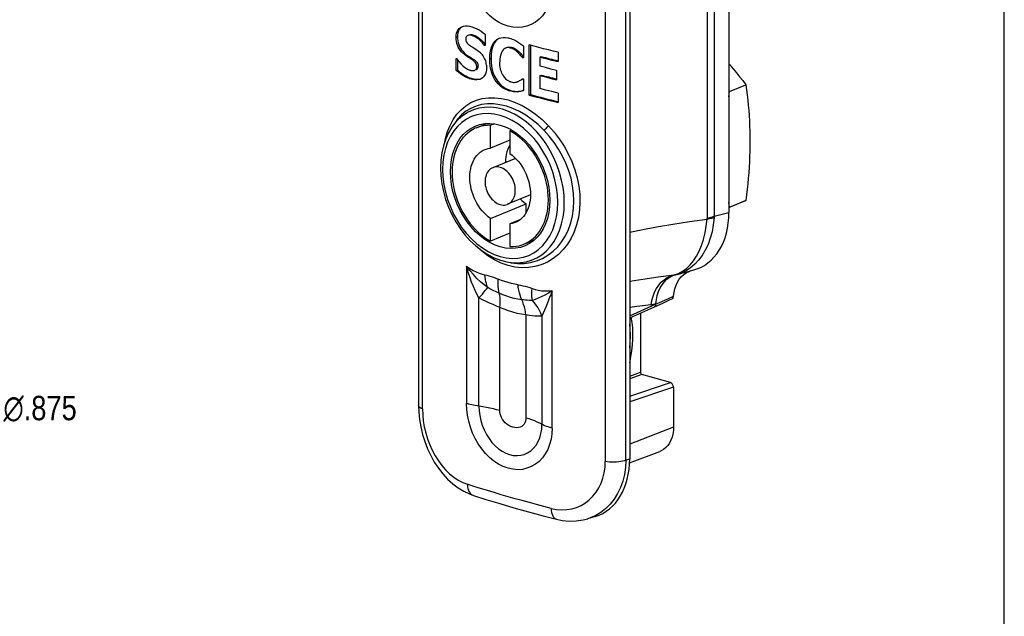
# Model space of a CAD drawing. Header units: inches. Extents: x 0 to 15.7, y 0 to 12.1.
# Tile 9 of 13: x 10.8 to 15.7, y 3 to 5.9. Entities that reach past the tile are written whole.
import ezdxf

# ---------------------------------------------------------------- set-up
doc = ezdxf.new("R2010")
doc.units = ezdxf.units.IN
doc.header["$LTSCALE"] = 0.864286
doc.header["$MEASUREMENT"] = 0
doc.layers.get('0').update_dxf_attribs({"linetype": 'CONTINUOUS'})
doc.styles.get("Standard").update_dxf_attribs({"font": 'arial.ttf'})
doc.styles.add('TEXTSTYLE_1', font='gdt', dxfattribs={"width": 0.8})
doc.dimstyles.new('DIMSTYLE_3', dxfattribs={"dimtxt": 0.121429, "dimasz": 0.142857, "dimexe": 0.09, "dimexo": 0.07, "dimgap": 0.09, "dimtad": 0, "dimtih": 1, "dimtoh": 1, "dimdec": 3, "dimzin": 4, "dimdsep": 46, "dimtxsty": 'Standard', "dimblk": '_FILLED', "dimblk1": '_FILLED', "dimblk2": '_FILLED', "dimcen": 0.09, "dimadec": 3, "dimazin": 1, "dimtfac": 1, "dimtdec": 3, "dimtofl": 0, "dimtmove": 0, "dimatfit": 1, "dimldrblk": '_FILLED', "dimfxl": 0, "dimtolj": 1, "dimtzin": 4, "dimarcsym": 0})

# ---------------------------------------------------------------- blocks, each defined once
blk = doc.blocks.new('_FILLED')
at = {"color": 0, "linetype": 'ByBlock'}
blk.add_solid([(0, 0), (-1, 0.2), (-1, -0.2)], dxfattribs=at)
blk = doc.blocks.new('*D4')
at = {"color": 2, "linetype": 'Continuous'}
for p, q in [((10.3267, 4.3192), (10.5549, 4.0077)), ((10.5549, 4.0077), (10.6728, 4.0077))]:
    blk.add_line(p, q, dxfattribs=at)
at = {"color": 2, "linetype": 'Continuous', "xscale": 0.1428571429, "yscale": 0.1428571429, "zscale": 0.1428571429, "rotation": 126.2296987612}
blk.add_blockref('_FILLED', (10.3267, 4.3192), dxfattribs=at)
at = {"color": 2, "linetype": 'Continuous', "insert": (10.7335, 4.0684), "char_height": 0.121429, "width": 0.491884, "attachment_point": 1, "line_spacing_factor": 0.9, "style": 'TEXTSTYLE_1'}
blk.add_mtext('{\\fgdt;n}\\fArial;.875', dxfattribs=at)

msp = doc.modelspace()

# ---------------------------------------------------------------- linework, layer by layer
at = {"color": 7, "linetype": 'Continuous'}
for p, q in [((15.7143, 0), (15.7143, 12.1429)), ((14.344, 8.7163), (14.344, 4.9811)), ((14.2351, 8.6651), (14.2351, 4.9516)), ((12.7992, 6.4398), (12.7992, 4.0209)), ((12.8188, 4.0031), (12.8188, 6.422)), ((13.8499, 6.175), (13.8499, 3.754)), ((13.7285, 6.1609), (13.7285, 3.742)), ((13.8314, 3.7484), (13.8314, 6.1671)), ((13.018, 5.9073), (13.0232, 5.9089)), ((12.9866, 5.8528), (12.993, 5.8553)), ((13.0438, 5.8622), (13.0419, 5.8611)), ((13.0452, 5.8628), (13.0438, 5.8622)), ((13.0453, 5.8628), (13.0438, 5.8622)), ((13.0487, 5.8637), (13.0453, 5.8628)), ((13.0501, 5.8649), (13.0515, 5.8655)), ((13.0501, 5.8649), (13.0515, 5.8655)), ((13.0515, 5.8655), (13.055, 5.8665)), ((13.0675, 5.8617), (13.0738, 5.8645)), ((13.1303, 5.8689), (13.1303, 5.8132)), ((13.2019, 5.8496), (13.2083, 5.8516)), ((13.2469, 5.8505), (13.2492, 5.8499)), ((13.2492, 5.8499), (13.2515, 5.8493)), ((13.0596, 5.8098), (13.0662, 5.8057)), ((13.1263, 5.8144), (13.1303, 5.8161)), ((13.2593, 5.8002), (13.2656, 5.803)), ((13.2682, 5.7969), (13.2745, 5.7996)), ((13.3207, 5.8096), (13.3207, 5.7514)), ((13.374, 5.8093), (13.3505, 5.8156)), ((13.3505, 5.5656), (13.3505, 5.8156)), ((13.357, 5.8139), (13.357, 5.5683)), ((12.9866, 5.6891), (12.9866, 5.748)), ((12.993, 5.7428), (12.993, 5.6917)), ((13.0273, 5.7674), (13.0337, 5.7702)), ((13.069, 5.7397), (13.0754, 5.7424)), ((13.1535, 5.7467), (13.16, 5.7492)), ((13.2933, 5.7784), (13.2997, 5.7811)), ((13.3158, 5.7527), (13.3207, 5.7548)), ((13.4034, 5.7549), (13.4096, 5.7577)), ((13.4034, 5.7549), (13.4332, 5.7473)), ((13.4034, 5.7549), (13.4034, 5.7096)), ((13.4332, 5.7473), (13.4632, 5.7398)), ((13.4632, 5.7398), (13.4934, 5.7325)), ((13.4934, 5.779), (13.4934, 5.7325)), ((12.9866, 5.6891), (12.993, 5.6917)), ((13.0765, 5.6887), (13.0775, 5.689)), ((13.0775, 5.689), (13.0792, 5.6898)), ((13.0792, 5.6898), (13.0816, 5.6913)), ((13.0886, 5.7087), (13.0951, 5.7112)), ((13.4305, 5.7026), (13.4034, 5.7096)), ((13.4577, 5.6957), (13.4305, 5.7026)), ((13.4851, 5.6889), (13.4577, 5.6957)), ((13.4851, 5.6889), (13.4851, 5.6424)), ((13.0545, 5.647), (13.0608, 5.6497)), ((13.115, 5.6504), (13.107, 5.6459)), ((13.3159, 5.6446), (13.3124, 5.6423)), ((13.3186, 5.6465), (13.3159, 5.6446)), ((13.3207, 5.6459), (13.3207, 5.5884)), ((13.4034, 5.6629), (13.4096, 5.6656)), ((13.4034, 5.6629), (13.4305, 5.656)), ((13.4034, 5.6629), (13.4034, 5.5985)), ((13.4305, 5.656), (13.4577, 5.6492)), ((13.4577, 5.6492), (13.4851, 5.6424)), ((13.2514, 5.5866), (13.2491, 5.5873)), ((13.2514, 5.5866), (13.2577, 5.5894)), ((13.2944, 5.6337), (13.2949, 5.6339)), ((13.4332, 5.5908), (13.4034, 5.5985)), ((13.4632, 5.5833), (13.4332, 5.5908)), ((14.347, 5.5842), (14.344, 5.5866)), ((14.347, 5.5842), (14.4288, 5.6175)), ((13.2924, 5.5822), (13.2987, 5.585)), ((13.3505, 5.5656), (13.357, 5.5683)), ((13.4934, 5.5758), (13.4632, 5.5833)), ((13.4934, 5.5758), (13.4934, 5.5293)), ((14.344, 5.558), (14.347, 5.5842)), ((12.9432, 5.3838), (12.9561, 5.4152)), ((12.9824, 5.4315), (12.9655, 5.4068)), ((13.0815, 5.4113), (13.0856, 5.413)), ((13.0873, 5.4032), (13.1385, 5.4241)), ((13.1572, 5.4153), (13.1755, 5.4227)), ((13.1572, 5.3024), (13.1572, 5.4153)), ((13.263, 5.3914), (13.2537, 5.3876)), ((13.2537, 5.3418), (13.1572, 5.3024)), ((13.2537, 5.3876), (13.2537, 5.2747)), ((14.4479, 5.3595), (14.4479, 5.3144)), ((13.2818, 5.2508), (13.1683, 5.2045)), ((13.3562, 5.0685), (13.2426, 5.0222)), ((13.1572, 4.9519), (13.3343, 5.0241)), ((13.3343, 4.9803), (13.3343, 5.0241)), ((14.347, 5.0075), (14.344, 5.0315)), ((14.3648, 5.0137), (14.344, 5.0049)), ((14.344, 5.0062), (14.347, 5.0075)), ((14.347, 5.0075), (14.4288, 5.0408)), ((14.4288, 5.0408), (14.3648, 5.0137)), ((13.1572, 4.8391), (13.1572, 4.9519)), ((14.2706, 4.9622), (14.344, 4.9811)), ((13.3028, 4.9443), (13.2537, 4.9242)), ((13.2537, 4.9242), (13.2537, 4.8114)), ((13.0303, 4.8699), (13.0564, 4.8409)), ((13.2537, 4.8784), (13.1572, 4.8391)), ((13.3236, 4.8235), (13.3752, 4.8445)), ((13.0377, 4.7141), (13.0377, 4.0305)), ((13.239, 4.7357), (13.2558, 4.7324)), ((14.1738, 4.7234), (14.1528, 4.7058)), ((14.0705, 4.6705), (14.0921, 4.6779)), ((14.0799, 4.6721), (14.0802, 4.6722)), ((14.0799, 4.6721), (14.0799, 4.6721)), ((14.0855, 4.6734), (14.165, 4.6939)), ((13.457, 4.572), (13.4533, 4.5624)), ((13.4606, 4.5817), (13.457, 4.572)), ((13.4643, 4.5916), (13.4606, 4.5817)), ((13.4643, 3.9081), (13.4643, 4.5916)), ((14.0391, 4.5515), (14.0686, 4.5642)), ((13.1, 4.0166), (13.1, 4.5558)), ((13.2038, 3.9952), (13.2038, 4.5091)), ((13.8499, 4.4664), (13.9786, 4.5251)), ((13.8499, 4.456), (13.9844, 4.5173)), ((13.9724, 4.5119), (13.9719, 4.5117)), ((13.9786, 4.5251), (14.0098, 4.5388)), ((13.9844, 4.5173), (14.0175, 4.5323)), ((14.0098, 4.5388), (14.0391, 4.5515)), ((13.3336, 4.4718), (13.3336, 3.9579)), ((13.4134, 4.4659), (13.4134, 3.9267)), ((13.9037, 4.4806), (13.9037, 4.1862)), ((13.8524, 4.334), (13.8536, 4.3684)), ((13.8499, 4.3072), (13.8524, 4.334)), ((13.8499, 4.167), (13.9037, 4.1862)), ((13.9112, 4.1748), (13.8499, 4.1529)), ((14.0529, 4.1341), (13.9112, 4.1748)), ((13.8499, 4.0669), (14.0529, 4.1341)), ((14.068, 4.1113), (13.8499, 4.0391)), ((14.068, 4.1113), (14.068, 3.9131)), ((14.068, 3.9131), (13.8499, 3.8273)), ((13.4421, 3.8016), (13.43, 3.7793)), ((13.849, 3.7345), (13.9994, 3.7914)), ((13.8314, 3.7484), (13.8499, 3.754)), ((13.0726, 3.5724), (13.0726, 3.5724)), ((13.6781, 3.4676), (13.6408, 3.4562))]:
    msp.add_line(p, q, dxfattribs=at)
for points in [[(14.2707, 8.6785), (14.2706, 8.678), (14.2706, 8.6776), (14.2706, 8.6771), (14.2706, 8.6766), (14.2706, 8.6762), (14.2706, 4.9622)], [(13.2447, 5.909), (13.2204, 5.9178), (13.197, 5.9296), (13.1744, 5.9445), (13.1528, 5.9623), (13.1324, 5.9827), (13.1135, 6.0055), (13.0965, 6.0303), (13.0814, 6.0568), (13.0683, 6.0846), (13.0574, 6.1135), (13.0489, 6.1431), (13.0427, 6.173), (13.039, 6.2025), (13.0377, 6.2318)], [(13.4643, 6.1093), (13.4628, 6.0805), (13.4586, 6.0531), (13.4517, 6.0271), (13.4421, 6.0028), (13.43, 5.9806), (13.4156, 5.9606), (13.399, 5.9432), (13.3806, 5.9287), (13.3604, 5.9171), (13.3388, 5.9088), (13.3163, 5.9037), (13.2929, 5.902), (13.2691, 5.9038), (13.2447, 5.909)], [(12.9866, 5.8528), (12.9871, 5.8637), (12.9889, 5.8736), (12.992, 5.8825), (12.9961, 5.8902), (13.0015, 5.8967), (13.0078, 5.9019), (13.015, 5.906), (13.018, 5.9073)], [(13.0149, 5.9048), (13.0112, 5.9021), (13.008, 5.8992), (13.0051, 5.896), (13.0025, 5.8926), (13.0003, 5.889), (12.9984, 5.8851), (12.9968, 5.881), (12.9955, 5.8766), (12.9944, 5.8719), (12.9937, 5.8668), (12.9932, 5.8613), (12.993, 5.8553)], [(13.0232, 5.9089), (13.0322, 5.9105), (13.0423, 5.9106), (13.0533, 5.9091), (13.0652, 5.9059)], [(13.0652, 5.9059), (13.0773, 5.9014), (13.0889, 5.8962), (13.1001, 5.8902), (13.1107, 5.8836), (13.1208, 5.8765), (13.1303, 5.8689)], [(13.0273, 5.7674), (13.0195, 5.7741), (13.0125, 5.7813), (13.0062, 5.7888), (13.0008, 5.7968), (12.9962, 5.8053), (12.9926, 5.8142), (12.9899, 5.8235), (12.988, 5.833), (12.9869, 5.8428), (12.9866, 5.8528)], [(12.993, 5.8553), (12.9934, 5.8453), (12.9945, 5.8356), (12.9963, 5.8261), (12.999, 5.817), (13.0027, 5.808), (13.0072, 5.7995), (13.0126, 5.7915), (13.0189, 5.784), (13.0259, 5.7769), (13.0337, 5.7702)], [(13.0419, 5.8611), (13.0391, 5.8588), (13.0368, 5.8558), (13.0352, 5.8523), (13.0342, 5.8486), (13.034, 5.8445)], [(13.034, 5.8445), (13.0341, 5.8416), (13.0344, 5.8387), (13.0351, 5.8358), (13.036, 5.8331), (13.0372, 5.8304), (13.0386, 5.8278), (13.0404, 5.8254), (13.0423, 5.8232), (13.0445, 5.821), (13.0469, 5.8189)], [(13.056, 5.8641), (13.0523, 5.8642), (13.0487, 5.8637)], [(13.055, 5.8665), (13.0586, 5.8669), (13.0624, 5.8669), (13.0661, 5.8664), (13.07, 5.8657), (13.0738, 5.8645)], [(13.0675, 5.8617), (13.0636, 5.8629), (13.0598, 5.8637), (13.056, 5.8641)], [(13.1263, 5.8144), (13.1175, 5.8254), (13.1083, 5.8353), (13.0985, 5.844), (13.0884, 5.8515), (13.0781, 5.8573), (13.0675, 5.8617)], [(13.0738, 5.8645), (13.0844, 5.8601), (13.0948, 5.8542), (13.105, 5.8467), (13.1147, 5.8379), (13.124, 5.8281), (13.1303, 5.8202)], [(13.1535, 5.7467), (13.1543, 5.7665), (13.1566, 5.7842), (13.1604, 5.7998), (13.1656, 5.8134), (13.1721, 5.825), (13.1797, 5.8345), (13.1883, 5.8422), (13.1978, 5.8479), (13.2019, 5.8496)], [(13.2022, 5.8492), (13.1929, 5.8433), (13.1845, 5.8352), (13.1771, 5.8253), (13.171, 5.8136), (13.1662, 5.8001), (13.1627, 5.7848), (13.1607, 5.7679), (13.16, 5.7492)], [(13.2083, 5.8516), (13.2196, 5.8533), (13.2317, 5.8532), (13.2447, 5.8511)], [(13.2447, 5.8511), (13.2458, 5.8508), (13.2469, 5.8505)], [(13.2515, 5.8493), (13.2583, 5.8473), (13.2651, 5.8449), (13.2719, 5.8421), (13.2787, 5.839), (13.2854, 5.8355), (13.2921, 5.8316)], [(13.2921, 5.8316), (13.2968, 5.8285), (13.3015, 5.8251), (13.3062, 5.8215), (13.311, 5.8177), (13.3158, 5.8137), (13.3207, 5.8096)], [(13.0469, 5.8189), (13.0485, 5.8176), (13.05, 5.8164), (13.0516, 5.8152), (13.0532, 5.8141), (13.0548, 5.813), (13.0564, 5.8119), (13.058, 5.8108), (13.0596, 5.8098)], [(13.0662, 5.8057), (13.0792, 5.7976), (13.0855, 5.7934), (13.0917, 5.789), (13.0977, 5.7844)], [(13.1373, 5.7156), (13.1365, 5.7223), (13.1352, 5.729), (13.1334, 5.7358), (13.1311, 5.7424), (13.1282, 5.7488), (13.1247, 5.755), (13.1209, 5.7607), (13.1167, 5.7662), (13.1122, 5.7712), (13.1076, 5.7759), (13.1027, 5.7803), (13.0977, 5.7844)], [(13.129, 5.8136), (13.1276, 5.814), (13.127, 5.8142), (13.1263, 5.8144)], [(13.1303, 5.8132), (13.1296, 5.8134), (13.129, 5.8136)], [(13.221, 5.7917), (13.2159, 5.7852), (13.2116, 5.7773), (13.2081, 5.7678), (13.2056, 5.7569), (13.2041, 5.7448), (13.2037, 5.7314)], [(13.2324, 5.7997), (13.2319, 5.7995), (13.2281, 5.7974), (13.2244, 5.7948), (13.221, 5.7917)], [(13.2447, 5.8023), (13.2402, 5.802), (13.236, 5.8011), (13.2324, 5.7997)], [(13.2387, 5.8025), (13.2424, 5.8038), (13.2466, 5.8047), (13.251, 5.8051)], [(13.2593, 5.8002), (13.2568, 5.8009), (13.2544, 5.8014), (13.2519, 5.8018), (13.2495, 5.8021), (13.2471, 5.8023), (13.2447, 5.8023)], [(13.251, 5.8051), (13.2534, 5.805), (13.2558, 5.8049), (13.2582, 5.8046), (13.2607, 5.8042), (13.2631, 5.8036), (13.2656, 5.803)], [(13.2682, 5.7969), (13.2667, 5.7976), (13.2652, 5.7982), (13.2637, 5.7988), (13.2622, 5.7993), (13.2607, 5.7998), (13.2593, 5.8002)], [(13.2656, 5.803), (13.2671, 5.8025), (13.2686, 5.802), (13.2701, 5.8015), (13.2716, 5.8009), (13.273, 5.8003), (13.2745, 5.7996)], [(13.2933, 5.7784), (13.2891, 5.7824), (13.2848, 5.786), (13.2806, 5.7893), (13.2764, 5.7922), (13.2723, 5.7947), (13.2682, 5.7969)], [(13.2745, 5.7996), (13.2776, 5.798), (13.2807, 5.7963), (13.2838, 5.7942), (13.287, 5.792), (13.2901, 5.7895), (13.2933, 5.7869), (13.2965, 5.7841), (13.2997, 5.7811)], [(13.4934, 5.779), (13.4693, 5.7849), (13.4452, 5.7909), (13.4213, 5.797), (13.3976, 5.8031), (13.374, 5.8093)], [(12.9866, 5.748), (12.9871, 5.7478), (12.9877, 5.7475)], [(12.9877, 5.7475), (12.989, 5.7472), (12.9896, 5.747), (12.9902, 5.7467)], [(12.9902, 5.7467), (13.0002, 5.7328), (13.0106, 5.7206), (13.0215, 5.7102), (13.0326, 5.7017), (13.0436, 5.6951), (13.0547, 5.6904)], [(13.069, 5.7397), (13.0618, 5.7444), (13.0546, 5.749), (13.0475, 5.7534), (13.0406, 5.7578), (13.0339, 5.7625), (13.0273, 5.7674)], [(13.0337, 5.7702), (13.0403, 5.7652), (13.047, 5.7605), (13.0539, 5.7561), (13.061, 5.7517), (13.0681, 5.7471), (13.0754, 5.7424)], [(13.0886, 5.7087), (13.0883, 5.7133), (13.0873, 5.7178), (13.0853, 5.7222), (13.0828, 5.7264), (13.0798, 5.7303), (13.0764, 5.7338), (13.0728, 5.7369), (13.069, 5.7397)], [(13.0754, 5.7424), (13.0792, 5.7397), (13.0828, 5.7365), (13.0862, 5.733), (13.0892, 5.7291), (13.0918, 5.7248), (13.0937, 5.7204), (13.0948, 5.7159), (13.0951, 5.7112)], [(13.2447, 5.5888), (13.2305, 5.5947), (13.2174, 5.6022), (13.2055, 5.6113), (13.1947, 5.6219), (13.185, 5.634), (13.1766, 5.6472), (13.1694, 5.6616), (13.1636, 5.6769), (13.1591, 5.6931), (13.156, 5.7101), (13.1541, 5.728), (13.1535, 5.7467)], [(13.16, 5.7492), (13.1607, 5.7291), (13.1628, 5.7101), (13.1664, 5.6923), (13.1713, 5.6758), (13.1776, 5.6604), (13.1851, 5.6463), (13.1936, 5.6336), (13.2032, 5.6223), (13.2137, 5.6124), (13.2252, 5.604), (13.2376, 5.597), (13.251, 5.5915)], [(13.3158, 5.7527), (13.3122, 5.7572), (13.3086, 5.7617), (13.3049, 5.766), (13.3012, 5.7703), (13.2973, 5.7744), (13.2933, 5.7784)], [(13.2997, 5.7811), (13.3037, 5.7771), (13.3076, 5.773), (13.3113, 5.7688), (13.315, 5.7644)], [(13.315, 5.7644), (13.3186, 5.76), (13.3207, 5.7573)], [(13.319, 5.7518), (13.3174, 5.7523), (13.3166, 5.7525), (13.3158, 5.7527)], [(13.3207, 5.7514), (13.3198, 5.7516), (13.319, 5.7518)], [(13.0545, 5.647), (13.0427, 5.6512), (13.0311, 5.6566), (13.0196, 5.6632), (13.0084, 5.6709), (12.9974, 5.6795), (12.9866, 5.6891)], [(12.993, 5.6917), (13.0038, 5.6822), (13.0148, 5.6736), (13.026, 5.6659), (13.0375, 5.6593), (13.0491, 5.6539), (13.0608, 5.6497)], [(13.0547, 5.6904), (13.0573, 5.6897), (13.0598, 5.6891), (13.0623, 5.6886), (13.0648, 5.6882), (13.0672, 5.688), (13.0695, 5.6878), (13.0717, 5.6878), (13.0739, 5.688)], [(13.0739, 5.688), (13.0742, 5.6881), (13.0745, 5.6881), (13.0749, 5.6882), (13.0752, 5.6883), (13.0755, 5.6884), (13.0758, 5.6885), (13.0761, 5.6886), (13.0765, 5.6887)], [(13.0816, 5.6913), (13.0838, 5.6933), (13.0857, 5.6957), (13.0871, 5.6985), (13.088, 5.7017), (13.0885, 5.7051), (13.0886, 5.7087)], [(13.0951, 5.7112), (13.095, 5.7076), (13.0945, 5.7042), (13.0935, 5.701), (13.0921, 5.6981), (13.0903, 5.6957), (13.088, 5.6937), (13.0856, 5.6922), (13.0839, 5.6915)], [(13.1378, 5.704), (13.1372, 5.6919), (13.1352, 5.6811), (13.1319, 5.6714), (13.1274, 5.6631), (13.1217, 5.656), (13.115, 5.6504)], [(13.1373, 5.7156), (13.1374, 5.7137), (13.1376, 5.7118), (13.1376, 5.7099), (13.1377, 5.708), (13.1378, 5.706), (13.1378, 5.704)], [(13.2172, 5.6683), (13.2142, 5.6747), (13.2115, 5.6816), (13.209, 5.689), (13.207, 5.6969), (13.2055, 5.7051), (13.2045, 5.7136), (13.2039, 5.7223), (13.2037, 5.7314)], [(14.344, 5.7212), (14.3481, 5.7166), (14.3647, 5.697), (14.3811, 5.6774), (14.3972, 5.6576), (14.4131, 5.6377), (14.4288, 5.6175)], [(13.107, 5.6459), (13.0986, 5.6431), (13.089, 5.6417), (13.0784, 5.6418), (13.0669, 5.6436), (13.0545, 5.647)], [(13.0608, 5.6497), (13.0733, 5.6463), (13.0848, 5.6445), (13.0955, 5.6444), (13.1052, 5.6459), (13.1068, 5.6465)], [(13.2172, 5.6683), (13.2179, 5.6669), (13.2187, 5.6656), (13.2195, 5.6642), (13.2203, 5.6629), (13.2212, 5.6615), (13.222, 5.6602)], [(13.222, 5.6602), (13.2254, 5.6555), (13.2289, 5.6512), (13.2326, 5.6472), (13.2365, 5.6437), (13.2405, 5.6406), (13.2447, 5.6379)], [(13.2447, 5.6379), (13.2471, 5.6364), (13.2496, 5.6351), (13.252, 5.6339), (13.2545, 5.6329), (13.257, 5.632), (13.2595, 5.6312)], [(13.2949, 5.6339), (13.2987, 5.6357), (13.3024, 5.6377)], [(13.3124, 5.6423), (13.3088, 5.6401), (13.3051, 5.6381), (13.3013, 5.6363)], [(13.3024, 5.6377), (13.306, 5.6399), (13.3095, 5.6422), (13.313, 5.6446), (13.3164, 5.6471)], [(13.3164, 5.6471), (13.3171, 5.6469), (13.3178, 5.6467)], [(13.3178, 5.6467), (13.3192, 5.6463), (13.3199, 5.6461), (13.3207, 5.6459)], [(13.2491, 5.5873), (13.2469, 5.5881), (13.2458, 5.5884), (13.2447, 5.5888)], [(13.251, 5.5915), (13.2521, 5.5912), (13.2532, 5.5908), (13.2543, 5.5904), (13.2555, 5.5901), (13.2577, 5.5894)], [(13.2924, 5.5822), (13.2857, 5.5817), (13.2789, 5.5818), (13.2721, 5.5823), (13.2652, 5.5832), (13.2583, 5.5847), (13.2514, 5.5866)], [(13.2577, 5.5894), (13.2646, 5.5874), (13.2715, 5.586), (13.2784, 5.585), (13.2852, 5.5845), (13.2919, 5.5845), (13.2987, 5.585)], [(13.2595, 5.6312), (13.265, 5.6299), (13.2703, 5.6293), (13.2756, 5.6293), (13.2808, 5.6299), (13.2859, 5.6309), (13.2908, 5.6323)], [(13.2908, 5.6323), (13.2913, 5.6325), (13.2918, 5.6326)], [(13.2918, 5.6326), (13.2918, 5.6327), (13.2923, 5.6329), (13.2929, 5.6331), (13.2934, 5.6333), (13.2944, 5.6337)], [(13.3207, 5.5884), (13.3159, 5.587), (13.3111, 5.5858), (13.3064, 5.5845), (13.3017, 5.5835), (13.297, 5.5827), (13.2924, 5.5822)], [(13.2987, 5.585), (13.3033, 5.5855), (13.308, 5.5862), (13.3126, 5.5873), (13.3173, 5.5885), (13.3207, 5.5894)], [(14.4288, 5.6175), (14.432, 5.5922), (14.4349, 5.5668), (14.4376, 5.5413), (14.44, 5.5157), (14.4421, 5.4899), (14.4439, 5.4641), (14.4454, 5.4381), (14.4466, 5.412), (14.4474, 5.3858), (14.4479, 5.3595)], [(12.9561, 5.4152), (12.9717, 5.4441), (12.99, 5.4701), (13.0109, 5.493), (13.0341, 5.5125), (13.0594, 5.5283), (13.0869, 5.5404), (13.1162, 5.5486), (13.1469, 5.5528), (13.1788, 5.553), (13.2113, 5.5493), (13.2447, 5.5416)], [(13.2447, 5.5416), (13.2798, 5.5294), (13.3144, 5.5135), (13.3486, 5.4938), (13.382, 5.4705), (13.4142, 5.4438), (13.4453, 5.4136)], [(13.3505, 5.5656), (13.374, 5.5594), (13.3976, 5.5533), (13.4213, 5.5472), (13.4452, 5.5412), (13.4693, 5.5352), (13.4934, 5.5293)], [(13.5245, 5.0299), (13.5231, 5.0673), (13.5186, 5.1052), (13.5113, 5.1431), (13.5011, 5.1809), (13.4882, 5.2181), (13.4727, 5.2542), (13.4548, 5.2891), (13.4345, 5.3224), (13.4122, 5.3536), (13.3879, 5.3826), (13.3621, 5.4091), (13.3348, 5.4327), (13.3064, 5.4533), (13.2771, 5.4707), (13.2473, 5.4847), (13.2172, 5.4952), (13.187, 5.502), (13.1572, 5.5051), (13.1279, 5.5045), (13.0995, 5.5002), (13.0723, 5.4922), (13.0464, 5.4806), (13.0222, 5.4655), (12.9998, 5.4471), (12.9796, 5.4255), (12.9655, 5.4068)], [(13.423, 5.3911), (13.3941, 5.4187), (13.3639, 5.4435), (13.3329, 5.4652), (13.3011, 5.4836), (13.2688, 5.4987), (13.2364, 5.5101), (13.2044, 5.5179), (13.173, 5.5219), (13.1426, 5.5221), (13.1133, 5.5185), (13.0853, 5.5111), (13.0591, 5.4999), (13.0349, 5.4852), (13.0127, 5.467), (12.9928, 5.4454), (12.9824, 5.4315)], [(13.4919, 5.0311), (13.4903, 5.0685), (13.4857, 5.106), (13.4779, 5.1438), (13.4671, 5.1813), (13.4535, 5.218), (13.4371, 5.2535), (13.4184, 5.2873), (13.3973, 5.3193), (13.374, 5.3491), (13.3488, 5.3765), (13.322, 5.4008), (13.294, 5.4221), (13.2651, 5.4399), (13.2355, 5.4542), (13.2057, 5.4647), (13.1759, 5.4714), (13.1464, 5.4741), (13.1175, 5.473), (13.0896, 5.468), (13.0629, 5.4591), (13.0377, 5.4463), (13.0143, 5.43), (12.9932, 5.4102)], [(12.9655, 5.4068), (12.9485, 5.3785), (12.9342, 5.3475), (12.923, 5.314), (12.9149, 5.2786), (12.91, 5.2416), (12.9084, 5.2033)], [(12.9932, 5.4102), (12.9743, 5.3872), (12.9578, 5.3611), (12.944, 5.3321), (12.9332, 5.3007), (12.9253, 5.2672), (12.9206, 5.2322), (12.919, 5.1956)], [(12.9582, 5.1843), (12.9596, 5.2158), (12.9636, 5.2458), (12.9704, 5.2746), (12.9796, 5.3016), (12.9914, 5.3265), (13.0055, 5.349), (13.0216, 5.3689), (13.0398, 5.386), (13.0598, 5.4002), (13.0815, 5.4113)], [(13.0873, 5.4032), (13.0811, 5.4005), (13.0674, 5.3934), (13.0543, 5.3851), (13.042, 5.3754), (13.0304, 5.3646), (13.0196, 5.3525), (13.0097, 5.3394), (13.0007, 5.3252), (12.9927, 5.31), (12.9856, 5.2939), (12.9796, 5.2769), (12.9746, 5.2592), (12.9707, 5.2407), (12.9679, 5.2217), (12.9662, 5.2022), (12.9657, 5.1821)], [(13.0856, 5.413), (13.1046, 5.4191), (13.1287, 5.4236), (13.1537, 5.4247), (13.1793, 5.4224), (13.2051, 5.4167), (13.2309, 5.4077), (13.2564, 5.3954)], [(13.1572, 5.4153), (13.1412, 5.4151), (13.1255, 5.4136), (13.1103, 5.4106), (13.0954, 5.4062), (13.0873, 5.4032)], [(13.4453, 5.4136), (13.4737, 5.3814), (13.4996, 5.3474), (13.5231, 5.3114), (13.5439, 5.2738), (13.5619, 5.2346), (13.5768, 5.1944), (13.5883, 5.1539), (13.5965, 5.1132), (13.6012, 5.0728), (13.6025, 5.0329), (13.6004, 4.9939), (13.5948, 4.9561), (13.5859, 4.92), (13.5737, 4.8856), (13.5583, 4.8533), (13.5399, 4.8234), (13.5187, 4.7963), (13.4949, 4.7724), (13.4687, 4.7517), (13.4403, 4.7346), (13.4101, 4.7214), (13.3785, 4.7121), (13.3459, 4.707), (13.3125, 4.7061), (13.2788, 4.7095), (13.2447, 4.7171)], [(13.2564, 5.3954), (13.2814, 5.3801), (13.3055, 5.3619), (13.3286, 5.341), (13.3503, 5.3175), (13.3704, 5.2919), (13.3886, 5.2644), (13.4049, 5.2352), (13.4191, 5.2045), (13.431, 5.1726), (13.4404, 5.1402), (13.4472, 5.1074), (13.4513, 5.0748), (13.4527, 5.0424)], [(13.423, 5.3911), (13.427, 5.3942), (13.4312, 5.3978), (13.4352, 5.4016), (13.439, 5.4056), (13.4424, 5.4097), (13.4453, 5.4136)], [(13.5726, 5.0385), (13.571, 5.0758), (13.5661, 5.1136), (13.558, 5.1515), (13.5468, 5.1892), (13.5325, 5.2263), (13.5154, 5.2624), (13.4958, 5.297), (13.4737, 5.3301), (13.4494, 5.3616), (13.423, 5.3911)], [(12.9296, 5.3336), (12.933, 5.3501), (12.9432, 5.3838)], [(13.4452, 5.0445), (13.4446, 5.0649), (13.443, 5.0854), (13.4402, 5.106), (13.4363, 5.1267), (13.4313, 5.1473), (13.4253, 5.1677), (13.4182, 5.1879), (13.4102, 5.2077), (13.4012, 5.227), (13.3913, 5.2459), (13.3805, 5.2641), (13.3689, 5.2816), (13.3565, 5.2983), (13.3435, 5.3142), (13.3298, 5.3291), (13.3155, 5.3431), (13.3006, 5.356), (13.2853, 5.3677), (13.2697, 5.3782), (13.2537, 5.3876)], [(13.0546, 5.1566), (13.0551, 5.1709), (13.0565, 5.1848), (13.0587, 5.1983), (13.0619, 5.2112), (13.0659, 5.2236), (13.0708, 5.2353), (13.0765, 5.2462), (13.0829, 5.2564), (13.0901, 5.2656), (13.098, 5.274), (13.1066, 5.2814), (13.1157, 5.2878), (13.1254, 5.2931), (13.1311, 5.2956)], [(13.1311, 5.2956), (13.1356, 5.2973), (13.1462, 5.3004), (13.1572, 5.3024)], [(13.2537, 5.3185), (13.2536, 5.3184), (13.2479, 5.3075), (13.2431, 5.2958), (13.239, 5.2834), (13.2359, 5.2705), (13.2336, 5.257), (13.2323, 5.2431), (13.2318, 5.2304)], [(14.4479, 5.3144), (14.4474, 5.2878), (14.4466, 5.2609), (14.4454, 5.2339), (14.444, 5.2067), (14.4421, 5.1794), (14.44, 5.152), (14.4376, 5.1244), (14.4349, 5.0967), (14.432, 5.0688), (14.4288, 5.0408)], [(13.2537, 5.2747), (13.2647, 5.2664), (13.2753, 5.2572), (13.2855, 5.2472), (13.2952, 5.2363), (13.3043, 5.2246), (13.3129, 5.2123), (13.3207, 5.1994), (13.328, 5.186), (13.3344, 5.1722), (13.3401, 5.158), (13.345, 5.1435), (13.349, 5.1288), (13.3521, 5.1141), (13.3544, 5.0993), (13.3558, 5.0846), (13.3562, 5.0701)], [(12.9084, 5.2033), (12.91, 5.1643), (12.9149, 5.1248), (12.9229, 5.0853), (12.9339, 5.0462), (12.948, 5.0079), (12.9648, 4.9708), (12.9842, 4.9351), (13.0061, 4.9014), (13.0303, 4.8699)], [(12.919, 5.1956), (12.9206, 5.1582), (12.9252, 5.1207)], [(13.1683, 5.2045), (13.1637, 5.2023), (13.1577, 5.1986), (13.1522, 5.1941), (13.1473, 5.1889), (13.1429, 5.1829), (13.139, 5.1762), (13.1358, 5.1689), (13.1333, 5.161), (13.1315, 5.1527), (13.1304, 5.144), (13.13, 5.135)], [(13.2808, 5.0917), (13.2805, 5.1009), (13.2794, 5.1102), (13.2776, 5.1195), (13.2751, 5.1288), (13.2719, 5.1379), (13.2681, 5.1468), (13.2637, 5.1553), (13.2588, 5.1634), (13.2533, 5.1711), (13.2473, 5.1782), (13.241, 5.1847), (13.2343, 5.1905), (13.2273, 5.1956), (13.2201, 5.1998), (13.2128, 5.2033), (13.2054, 5.2058), (13.1981, 5.2075), (13.1908, 5.2083), (13.1836, 5.2081), (13.1767, 5.2071), (13.17, 5.2051), (13.1683, 5.2045)], [(13.1545, 4.8312), (13.1295, 4.8465), (13.1054, 4.8648), (13.0823, 4.8857), (13.0606, 4.9091), (13.0405, 4.9348), (13.0223, 4.9623), (13.006, 4.9915), (12.9918, 5.0222), (12.9799, 5.054), (12.9705, 5.0865), (12.9637, 5.1193), (12.9596, 5.1518), (12.9582, 5.1843)], [(12.9657, 5.1821), (12.9662, 5.1618), (12.9679, 5.1413), (12.9707, 5.1206), (12.9746, 5.1), (12.9796, 5.0794), (12.9856, 5.059), (12.9927, 5.0388), (13.0007, 5.019), (13.0097, 4.9996), (13.0196, 4.9808), (13.0304, 4.9626), (13.042, 4.9451), (13.0543, 4.9283), (13.0674, 4.9125), (13.0811, 4.8975), (13.0954, 4.8836), (13.1103, 4.8707), (13.1255, 4.859), (13.1412, 4.8484), (13.1572, 4.8391)], [(13.1572, 4.9519), (13.1462, 4.9603), (13.1356, 4.9694), (13.1254, 4.9795), (13.1157, 4.9904), (13.1066, 5.002), (13.098, 5.0143), (13.0901, 5.0272), (13.0829, 5.0406), (13.0765, 5.0545), (13.0708, 5.0687), (13.0659, 5.0832), (13.0619, 5.0978), (13.0587, 5.1126), (13.0565, 5.1274), (13.0551, 5.142), (13.0546, 5.1566)], [(12.9252, 5.1207), (12.933, 5.0829), (12.9438, 5.0454), (12.9574, 5.0087), (12.9738, 4.9731), (12.9925, 4.9393), (13.0136, 4.9074), (13.0369, 4.8776), (13.0621, 4.8502), (13.0889, 4.8258), (13.1169, 4.8046), (13.1458, 4.7867), (13.1754, 4.7725), (13.2052, 4.762), (13.235, 4.7553), (13.2645, 4.7525), (13.2934, 4.7536), (13.3213, 4.7587), (13.348, 4.7676), (13.3732, 4.7804), (13.3965, 4.7967), (13.4177, 4.8164), (13.4366, 4.8394), (13.4531, 4.8656), (13.4669, 4.8945), (13.4777, 4.926), (13.4856, 4.9595), (13.4903, 4.9945), (13.4919, 5.0311)], [(13.13, 5.135), (13.1304, 5.1258), (13.1315, 5.1165), (13.1333, 5.1072), (13.1358, 5.0979), (13.139, 5.0888), (13.1428, 5.0799), (13.1471, 5.0714), (13.1521, 5.0633), (13.1576, 5.0556), (13.1635, 5.0485), (13.1699, 5.042), (13.1766, 5.0361), (13.1836, 5.0311), (13.1908, 5.0268), (13.1981, 5.0234), (13.2055, 5.0208), (13.2128, 5.0192), (13.2201, 5.0184), (13.2273, 5.0185), (13.2342, 5.0196), (13.2409, 5.0215), (13.2426, 5.0222)], [(13.2426, 5.0222), (13.2472, 5.0244), (13.2532, 5.0281), (13.2587, 5.0326), (13.2636, 5.0378), (13.268, 5.0438), (13.2718, 5.0505), (13.275, 5.0578), (13.2776, 5.0656), (13.2794, 5.074), (13.2805, 5.0826), (13.2808, 5.0917)], [(13.3562, 5.0701), (13.3558, 5.0557), (13.3544, 5.0419), (13.3521, 5.0284), (13.349, 5.0154), (13.345, 5.0031), (13.3401, 4.9914), (13.3344, 4.9805), (13.328, 4.9703), (13.3207, 4.961), (13.3129, 4.9527), (13.3043, 4.9453), (13.2952, 4.9389), (13.2855, 4.9336), (13.2797, 4.931)], [(13.3062, 5.0481), (13.3127, 5.0416), (13.3233, 5.0325), (13.3343, 5.0241)], [(13.239, 4.7357), (13.2473, 4.7342), (13.2771, 4.7311), (13.3064, 4.7317), (13.3348, 4.736), (13.3621, 4.744), (13.3879, 4.7556), (13.4122, 4.7707), (13.4345, 4.7891), (13.4548, 4.8107), (13.4727, 4.8353), (13.4882, 4.8626), (13.5011, 4.8923), (13.5113, 4.9242), (13.5186, 4.958), (13.5231, 4.9934), (13.5245, 5.0299)], [(13.2558, 4.7324), (13.2609, 4.7314), (13.2932, 4.7277), (13.3251, 4.728), (13.3563, 4.7323), (13.3867, 4.7406), (13.4159, 4.7527), (13.4433, 4.7687), (13.4688, 4.7881), (13.492, 4.8109), (13.5128, 4.8368), (13.5308, 4.8656), (13.5457, 4.8969), (13.5574, 4.9301), (13.5659, 4.965), (13.5709, 5.0012), (13.5726, 5.0385)], [(13.3236, 4.8235), (13.3298, 4.8262), (13.3435, 4.8332), (13.3565, 4.8416), (13.3689, 4.8512), (13.3805, 4.8621), (13.3913, 4.8741), (13.4012, 4.8873), (13.4102, 4.9015), (13.4182, 4.9167), (13.4253, 4.9328), (13.4313, 4.9498), (13.4363, 4.9675), (13.4402, 4.9859), (13.443, 5.005), (13.4446, 5.0245), (13.4452, 5.0445)], [(13.4527, 5.0424), (13.4513, 5.0109), (13.4472, 4.9808), (13.4405, 4.9521), (13.4313, 4.9251), (13.4195, 4.9002), (13.4054, 4.8777), (13.3893, 4.8578), (13.3711, 4.8407), (13.3511, 4.8265), (13.3292, 4.8153)], [(14.2702, 4.9545), (14.2662, 4.9192), (14.2598, 4.8852), (14.2509, 4.8528), (14.2397, 4.8221), (14.2262, 4.7936), (14.2107, 4.7675), (14.1931, 4.7441), (14.1738, 4.7234)], [(14.2702, 4.9545), (14.2648, 4.9532), (14.2593, 4.9519), (14.2535, 4.9508), (14.2475, 4.9497), (14.2413, 4.9487), (14.235, 4.9478)], [(14.235, 4.9478), (14.235, 4.9484), (14.235, 4.9491), (14.2351, 4.9497), (14.2351, 4.9503), (14.2351, 4.951), (14.2351, 4.9516)], [(14.2706, 4.9622), (14.2652, 4.9603), (14.2596, 4.9584), (14.2538, 4.9566), (14.2477, 4.9548), (14.2415, 4.9532), (14.2351, 4.9516)], [(14.2706, 4.9622), (14.2706, 4.9609), (14.2705, 4.9597), (14.2704, 4.9584), (14.2704, 4.9571), (14.2703, 4.9558), (14.2702, 4.9545)], [(13.2797, 4.931), (13.2753, 4.9293), (13.2647, 4.9262), (13.2537, 4.9242)], [(13.8499, 4.8831), (13.9067, 4.8954), (13.984, 4.9103), (14.0646, 4.924), (14.1483, 4.9365), (14.235, 4.9478)], [(14.0921, 4.6779), (14.1129, 4.6888), (14.1324, 4.7029), (14.1506, 4.7202), (14.1674, 4.7405), (14.1827, 4.7637), (14.1962, 4.7893), (14.2079, 4.8173), (14.2177, 4.8475), (14.2255, 4.8796), (14.2313, 4.9132), (14.235, 4.9478)], [(13.0564, 4.8409), (13.0843, 4.8148), (13.1136, 4.7918), (13.1441, 4.7722), (13.1754, 4.7562), (13.2071, 4.7441), (13.239, 4.7357)], [(13.2447, 4.7171), (13.2102, 4.7292), (13.1766, 4.7455), (13.1439, 4.766), (13.1124, 4.7903), (13.0961, 4.8056)], [(13.3292, 4.8153), (13.3063, 4.8075), (13.2821, 4.803), (13.2571, 4.802), (13.2316, 4.8043), (13.2058, 4.81), (13.18, 4.819), (13.1545, 4.8312)], [(13.2537, 4.8114), (13.2697, 4.8115), (13.2853, 4.8131), (13.3006, 4.8161), (13.3155, 4.8204), (13.3236, 4.8235)], [(13.0377, 4.7141), (13.0542, 4.7028), (13.0703, 4.6932), (13.0858, 4.6852), (13.1007, 4.6788), (13.1151, 4.674), (13.1288, 4.6708)], [(13.1432, 4.6071), (13.1257, 4.621), (13.1079, 4.6365), (13.0901, 4.6534), (13.0726, 4.6719), (13.0551, 4.6921), (13.0377, 4.7141)], [(13.0481, 4.6787), (13.0463, 4.6845), (13.0445, 4.6903), (13.0427, 4.6962), (13.041, 4.7021), (13.0394, 4.7081), (13.0377, 4.7141)], [(14.1528, 4.7058), (14.1303, 4.6914), (14.1066, 4.6802), (14.0855, 4.6735)], [(13.1, 4.5558), (13.0901, 4.5741), (13.0808, 4.5932), (13.0719, 4.6133), (13.0635, 4.6343), (13.0555, 4.6561), (13.0481, 4.6787)], [(13.1288, 4.6708), (13.1391, 4.6687), (13.1498, 4.666), (13.1608, 4.6627), (13.1721, 4.6589), (13.1838, 4.6546), (13.1957, 4.6497)], [(13.1432, 4.6071), (13.1397, 4.6169), (13.1366, 4.627), (13.1339, 4.6375), (13.1317, 4.6484), (13.13, 4.6595), (13.1288, 4.6708)], [(13.8499, 4.6386), (13.9152, 4.6494), (13.9921, 4.6605), (14.0705, 4.6705)], [(13.9566, 4.5212), (13.9606, 4.5433), (13.9665, 4.5644), (13.9741, 4.584), (13.9835, 4.6021), (13.9946, 4.6188), (14.0073, 4.6337), (14.0214, 4.6465), (14.0368, 4.657), (14.0533, 4.6651), (14.0705, 4.6705)], [(13.9805, 4.526), (13.9829, 4.5476), (13.9873, 4.5683), (13.9936, 4.5876), (14.0015, 4.6054), (14.0113, 4.6217), (14.0227, 4.6363), (14.0356, 4.6489), (14.0499, 4.6593), (14.0654, 4.6672), (14.0799, 4.6721)], [(14.0686, 4.5642), (14.0709, 4.5836), (14.075, 4.6019), (14.0807, 4.6191), (14.0881, 4.6349), (14.097, 4.6492), (14.1073, 4.6619), (14.119, 4.6726), (14.1318, 4.6815), (14.1455, 4.6881), (14.1564, 4.6917)], [(14.0705, 4.6705), (14.0724, 4.6707), (14.0743, 4.671), (14.0762, 4.6713), (14.0781, 4.6717), (14.08, 4.6721), (14.0802, 4.6722)], [(14.0802, 4.6722), (14.0822, 4.6726), (14.0856, 4.6735)], [(13.1, 4.5558), (13.1086, 4.5656), (13.1167, 4.575), (13.1243, 4.5839), (13.1312, 4.5922), (13.1376, 4.6), (13.1432, 4.6071)], [(13.201, 4.5791), (13.192, 4.5831), (13.1826, 4.5874), (13.1731, 4.592), (13.1634, 4.5968), (13.1534, 4.6018), (13.1432, 4.6071)], [(13.201, 4.5791), (13.1984, 4.5896), (13.1965, 4.6007), (13.1953, 4.6123), (13.1948, 4.6244), (13.1949, 4.6369), (13.1957, 4.6497)], [(13.2943, 4.6214), (13.2777, 4.6243), (13.2612, 4.628), (13.2447, 4.6324), (13.2282, 4.6374), (13.2119, 4.6432), (13.1957, 4.6497)], [(13.2943, 4.6214), (13.3066, 4.6193), (13.3187, 4.6168), (13.3305, 4.614), (13.3421, 4.6108), (13.3534, 4.6072), (13.3644, 4.6031)], [(13.3127, 4.547), (13.3082, 4.5581), (13.3042, 4.5698), (13.3008, 4.582), (13.298, 4.5947), (13.2958, 4.6079), (13.2943, 4.6214)], [(13.3127, 4.547), (13.294, 4.5498), (13.2752, 4.5537), (13.2566, 4.5586), (13.2379, 4.5645), (13.2193, 4.5713), (13.201, 4.5791)], [(13.2038, 4.5091), (13.205, 4.5218), (13.2055, 4.5342), (13.2054, 4.5461), (13.2046, 4.5576), (13.2031, 4.5686), (13.201, 4.5791)], [(13.366, 4.5431), (13.3646, 4.5523), (13.3637, 4.5618), (13.3632, 4.5717), (13.3632, 4.5819), (13.3636, 4.5924), (13.3644, 4.6031)], [(13.3644, 4.6031), (13.3791, 4.5982), (13.3946, 4.5945), (13.4109, 4.5919), (13.428, 4.5905), (13.4458, 4.5905), (13.4643, 4.5916)], [(13.4643, 4.5916), (13.4452, 4.5801), (13.4271, 4.5701), (13.4099, 4.5616), (13.3939, 4.5544), (13.3791, 4.5482), (13.366, 4.5431)], [(13.4533, 4.5624), (13.4461, 4.544), (13.4391, 4.5265), (13.4323, 4.5099), (13.4257, 4.4942), (13.4194, 4.4796), (13.4134, 4.4659)], [(14.0613, 4.552), (14.0615, 4.5521), (14.0638, 4.5535), (14.0656, 4.5555), (14.0671, 4.558), (14.0681, 4.5609), (14.0686, 4.5642)], [(13.2038, 4.5091), (13.1872, 4.5155), (13.1702, 4.5224), (13.1529, 4.5299), (13.1353, 4.5379), (13.1177, 4.5466), (13.1, 4.5558)], [(13.3336, 4.4718), (13.3121, 4.4749), (13.2904, 4.4792), (13.2687, 4.4848), (13.247, 4.4916), (13.2254, 4.4997), (13.2038, 4.5091)], [(13.366, 4.5431), (13.3576, 4.5433), (13.3489, 4.5436), (13.3402, 4.5442), (13.3312, 4.5449), (13.322, 4.5458), (13.3127, 4.547)], [(13.3336, 4.4718), (13.3318, 4.4854), (13.3292, 4.4987), (13.326, 4.5115), (13.3222, 4.5239), (13.3178, 4.5357), (13.3127, 4.547)], [(13.4134, 4.4659), (13.4078, 4.4797), (13.4012, 4.4933), (13.3937, 4.5065), (13.3853, 4.5193), (13.376, 4.5315), (13.366, 4.5431)], [(13.9566, 4.5212), (13.8848, 4.5133), (13.8499, 4.5087)], [(13.9786, 4.5251), (13.9749, 4.5243), (13.9712, 4.5235), (13.9676, 4.5228), (13.9639, 4.5222), (13.9602, 4.5217), (13.9566, 4.5212)], [(13.9786, 4.5251), (13.9784, 4.5217), (13.9777, 4.5185), (13.9764, 4.5157), (13.9746, 4.5135), (13.9724, 4.5119)], [(13.9738, 4.5125), (13.9743, 4.5128), (13.9765, 4.5144)], [(13.9765, 4.5144), (13.9782, 4.5166), (13.9795, 4.5193), (13.9803, 4.5225), (13.9805, 4.526)], [(14.0175, 4.5323), (14.0511, 4.5474), (14.0613, 4.552)], [(13.4134, 4.4659), (13.4027, 4.4648), (13.391, 4.4646), (13.3782, 4.4652), (13.3643, 4.4667), (13.3495, 4.4689), (13.3336, 4.4718)], [(13.8536, 4.3684), (13.8523, 4.4033), (13.8499, 4.4261)], [(12.8188, 4.0031), (12.8118, 4.0062), (12.8064, 4.0096), (12.8025, 4.0132), (12.8, 4.0169), (12.7992, 4.0209)], [(12.7992, 4.0209), (12.8002, 3.9883), (12.8039, 3.951), (12.8102, 3.9135), (12.819, 3.8766), (12.8302, 3.8404), (12.8439, 3.8049), (12.8597, 3.771), (12.8777, 3.7387), (12.8979, 3.708), (12.92, 3.6795), (12.9438, 3.6536), (12.9693, 3.6304), (12.9962, 3.6102), (13.0238, 3.5933), (13.0522, 3.5799), (13.0726, 3.5724)], [(13.2447, 3.7078), (13.2204, 3.7165), (13.197, 3.7283), (13.1744, 3.7432), (13.1528, 3.761), (13.1324, 3.7815), (13.1135, 3.8042), (13.0965, 3.8291), (13.0814, 3.8555), (13.0683, 3.8834), (13.0574, 3.9122), (13.0489, 3.9418), (13.0427, 3.9717), (13.039, 4.0012), (13.0377, 4.0305)], [(13.0481, 4.0273), (13.0463, 4.0279), (13.0445, 4.0284), (13.0428, 4.0289), (13.0411, 4.0294), (13.0394, 4.03), (13.0377, 4.0305)], [(13.1186, 4.0138), (13.0907, 4.018), (13.0816, 4.0196), (13.0728, 4.0213), (13.0643, 4.0232), (13.056, 4.0252), (13.0481, 4.0273)], [(12.8188, 4.0031), (12.8198, 3.9735), (12.8229, 3.9438), (12.8279, 3.9137), (12.835, 3.8838), (12.844, 3.8542), (12.8548, 3.8252), (12.8674, 3.7973), (12.8817, 3.7705), (12.8977, 3.7451), (12.9151, 3.7214), (12.9338, 3.6998), (12.9537, 3.6804), (12.9747, 3.6633), (12.9966, 3.6487), (13.019, 3.637), (13.042, 3.628)], [(13.1, 4.0166), (13.101, 3.9939), (13.1041, 3.9701), (13.1092, 3.946), (13.1166, 3.9221), (13.126, 3.8988), (13.1372, 3.8766), (13.1501, 3.8558), (13.1645, 3.8368), (13.1802, 3.8198), (13.1971, 3.805), (13.2148, 3.7927), (13.2331, 3.783), (13.2518, 3.7761), (13.2706, 3.772), (13.2894, 3.7708), (13.3076, 3.7725), (13.3252, 3.7771), (13.3421, 3.7847), (13.3575, 3.7949), (13.3715, 3.8076), (13.3838, 3.8229), (13.3942, 3.8404)], [(13.2038, 3.9952), (13.1879, 3.9995), (13.1714, 4.0035), (13.1543, 4.0073), (13.1367, 4.0107), (13.1186, 4.0138)], [(13.3336, 3.9579), (13.3332, 3.9498), (13.3315, 3.9421), (13.3285, 3.9345), (13.3244, 3.9275), (13.319, 3.9214), (13.3125, 3.9164), (13.305, 3.9126), (13.2965, 3.9102), (13.2873, 3.9094), (13.2776, 3.91), (13.2677, 3.9123), (13.2578, 3.916), (13.2482, 3.9212), (13.2392, 3.9275), (13.2311, 3.9348), (13.2239, 3.9428), (13.2177, 3.9514), (13.2126, 3.9603), (13.2087, 3.9694), (13.2059, 3.9784), (13.2043, 3.9869), (13.2038, 3.9952)], [(13.4134, 3.9267), (13.4022, 3.9324), (13.3901, 3.938), (13.3771, 3.9433), (13.3634, 3.9484), (13.3489, 3.9533), (13.3336, 3.9579)], [(13.3942, 3.8404), (13.4025, 3.8597), (13.4085, 3.8809), (13.4122, 3.9033), (13.4134, 3.9267)], [(13.4643, 3.9081), (13.4545, 3.9107), (13.4451, 3.9135), (13.4363, 3.9165), (13.4281, 3.9197), (13.4204, 3.9231), (13.4134, 3.9267)], [(13.4643, 3.9081), (13.4628, 3.8792), (13.4586, 3.8519), (13.4517, 3.8258), (13.4421, 3.8016)], [(14.068, 3.9131), (14.0672, 3.8952), (14.0647, 3.8781), (14.0606, 3.862), (14.055, 3.8469), (14.0479, 3.8332), (14.0394, 3.821), (14.0296, 3.8104), (14.0187, 3.8016), (14.0067, 3.7946), (13.9994, 3.7914)], [(13.43, 3.7793), (13.4156, 3.7594), (13.399, 3.742), (13.3806, 3.7274), (13.3604, 3.7159), (13.3388, 3.7075), (13.3163, 3.7025), (13.2929, 3.7008), (13.2691, 3.7026), (13.2447, 3.7078)], [(13.4594, 3.5082), (13.4858, 3.5031), (13.5117, 3.501), (13.5372, 3.502), (13.5619, 3.5061), (13.5857, 3.5131), (13.6083, 3.523), (13.6295, 3.5355), (13.6491, 3.5507), (13.667, 3.5684), (13.6828, 3.5883), (13.6965, 3.6101), (13.7078, 3.6338), (13.7168, 3.6592), (13.7233, 3.6859), (13.7272, 3.7134), (13.7285, 3.742)], [(13.8314, 3.7484), (13.8294, 3.7123), (13.8242, 3.6772), (13.8159, 3.6434), (13.8044, 3.6114), (13.7901, 3.5815), (13.773, 3.554), (13.7533, 3.529), (13.7311, 3.5069), (13.7069, 3.488), (13.6809, 3.4725)], [(13.8314, 3.7484), (13.8237, 3.7455), (13.815, 3.7431), (13.8055, 3.7411), (13.7953, 3.7396), (13.7844, 3.7386), (13.7731, 3.7381), (13.7615, 3.7382), (13.75, 3.7389), (13.7389, 3.7402), (13.7285, 3.742)], [(13.21, 3.5763), (13.1757, 3.5864), (13.1418, 3.5968), (13.1082, 3.6072), (13.0749, 3.6176), (13.042, 3.628)], [(13.042, 3.628), (13.0427, 3.6173), (13.0445, 3.6072), (13.0474, 3.5983), (13.0513, 3.5904), (13.0562, 3.5835), (13.062, 3.578), (13.0687, 3.5739), (13.0726, 3.5724)], [(13.0726, 3.5724), (13.134, 3.553), (13.2033, 3.5319), (13.274, 3.5112), (13.346, 3.4909), (13.4194, 3.4711), (13.4862, 3.4537)], [(13.4594, 3.5082), (13.4229, 3.5177), (13.3866, 3.5273), (13.3506, 3.5368), (13.315, 3.5465), (13.2797, 3.5563), (13.21, 3.5763)], [(13.4594, 3.5082), (13.4599, 3.4975), (13.4613, 3.4876), (13.4637, 3.4788), (13.4669, 3.4711), (13.471, 3.4645), (13.4758, 3.4593), (13.4814, 3.4555), (13.4862, 3.4537)], [(13.4863, 3.4537), (13.5134, 3.448), (13.5488, 3.4445), (13.5841, 3.4453), (13.6181, 3.4503), (13.6412, 3.4563)], [(13.6809, 3.4725), (13.6532, 3.4603), (13.6411, 3.4563)]]:
    msp.add_lwpolyline(points, dxfattribs=at)
for centre, major_axis, ratio, start_param, end_param in [((15.7753, 6.8941), (3.9271, 0.0474), 0.35454, -2.221577, -2.195106), ((15.7753, 6.8021), (3.9271, 0.0474), 0.35454, -2.221577, -2.197694), ((15.7753, 6.691), (3.9271, 0.0474), 0.35454, -2.238482, -2.195108), ((14.0422, 5.0688), (-0.1486, 0.3664), 0.716787, -3.237696, -2.085705), ((13.6311, 4.2706), (0.0999, 0.3604), 0.591425, 4.773231, 5.419144), ((13.9113, 4.184), (-0.0037, 0.00912), 0.720019, 1.057652, 2.627687), ((14.0529, 4.1156), (-0.0074, 0.0183), 0.71908, -2.085939, -0.514381), ((13.5481, 3.8395), (-0.1465, 0.3662), 0.720517, -3.203034, -2.077685)]:
    msp.add_ellipse(centre, major_axis=major_axis, ratio=ratio, start_param=start_param, end_param=end_param, dxfattribs=at)

# ---------------------------------------------------------------- dimensions: what is measured, and where the dimension line sits
at = {"color": 2, "linetype": 'Continuous'}
dim = msp.add_diameter_dim_2p(p1=(10.3267, 4.3192), p2=(9.8095, 5.0251), text='%%c<>', dimstyle='DIMSTYLE_3', override={"dimpost": '<>'}, dxfattribs=at)
dim.commit()
dim.dimension.update_dxf_attribs({"geometry": '*D4', "text_midpoint": (10.9794, 4.0077), "dimtype": 163})

doc.saveas('drawing.dxf')
